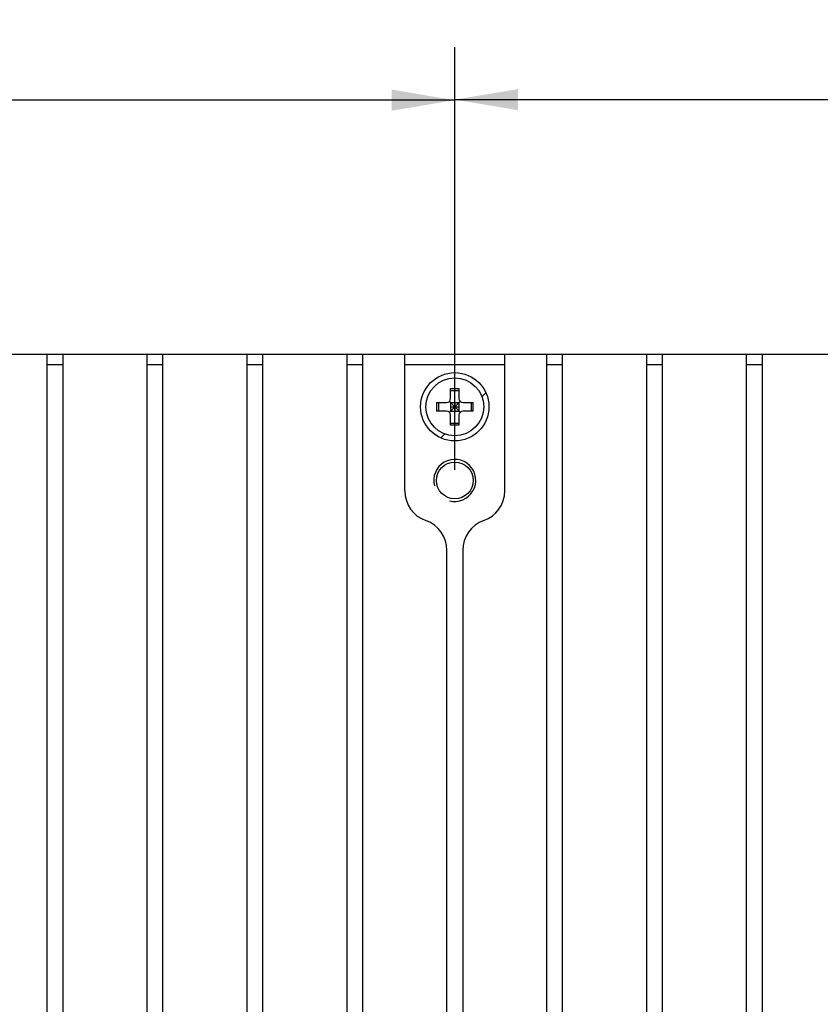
# Model space of a CAD drawing. Header units: millimetres. Extents: x 94 to 391, y 131 to 225.
# Tile 6 of 7: x 315 to 353, y 178 to 225. Entities that reach past the tile are written whole.
import ezdxf

# ---------------------------------------------------------------- set-up
doc = ezdxf.new("R2010")
doc.units = ezdxf.units.MM
doc.header["$LTSCALE"] = 23.1
doc.layers.get('0').update_dxf_attribs({"linetype": 'CONTINUOUS'})
doc.layers.add('00_COMPONENTS', color=7, linetype='CONTINUOUS')
doc.layers.add('51__DRAFT_DIMS', color=7, linetype='CONTINUOUS')
doc.styles.get("Standard").update_dxf_attribs({"font": 'simfang.ttf'})
doc.dimstyles.new('DIMSTYLE_2', dxfattribs={"dimtxt": 3, "dimasz": 3, "dimexe": 2.5, "dimexo": 0.5, "dimgap": 0.75, "dimtad": 1, "dimlfac": 2, "dimdsep": 46, "dimtxsty": 'STANDARD', "dimblk": '_FILLED', "dimblk1": '_FILLED', "dimblk2": '_FILLED', "dimcen": 0.09, "dimclrt": 3, "dimazin": 2, "dimtp": 0.3, "dimtm": 0.3, "dimtfac": 1, "dimtofl": 0, "dimtmove": 0, "dimatfit": 3, "dimldrblk": '_FILLED', "dimfxl": 1, "dimtolj": 1, "dimarcsym": 0})

# ---------------------------------------------------------------- blocks, each defined once
blk = doc.blocks.new('_FILLED')
at = {"color": 0, "linetype": 'ByBlock'}
blk.add_solid([(0, 0), (-1, 0.167), (-1, -0.167)], dxfattribs=at)
blk = doc.blocks.new('*D6')
at = {"layer": '51__DRAFT_DIMS', "color": 4, "transparency": 16777216}
for p, q in [((287.98, 203.3), (287.98, 223.386)), ((335.48, 203.3), (335.48, 223.386)), ((287.98, 220.886), (311.73, 220.886)), ((335.48, 220.886), (311.73, 220.886))]:
    blk.add_line(p, q, dxfattribs=at)
at = {"layer": '51__DRAFT_DIMS', "color": 4, "transparency": 16777216, "xscale": 3, "yscale": 3, "zscale": 3, "rotation": 180}
blk.add_blockref('_FILLED', (287.98, 220.886), dxfattribs=at)
at = {"layer": '51__DRAFT_DIMS', "color": 4, "transparency": 16777216, "xscale": 3, "yscale": 3, "zscale": 3}
blk.add_blockref('_FILLED', (335.48, 220.886), dxfattribs=at)
at = {"layer": '51__DRAFT_DIMS', "color": 3, "transparency": 16777216, "insert": (311.73, 224.636), "char_height": 3, "width": 4.40625, "attachment_point": 2, "line_spacing_factor": 0.9}
blk.add_mtext('95', dxfattribs=at)
blk = doc.blocks.new('*D7')
at = {"layer": '51__DRAFT_DIMS', "color": 4, "transparency": 16777216}
for p, q in [((335.48, 203.3), (335.48, 223.411)), ((382.98, 203.3), (382.98, 223.411)), ((335.48, 220.911), (359.23, 220.911)), ((382.98, 220.911), (359.23, 220.911))]:
    blk.add_line(p, q, dxfattribs=at)
at = {"layer": '51__DRAFT_DIMS', "color": 4, "transparency": 16777216, "xscale": 3, "yscale": 3, "zscale": 3, "rotation": 180}
blk.add_blockref('_FILLED', (335.48, 220.911), dxfattribs=at)
at = {"layer": '51__DRAFT_DIMS', "color": 4, "transparency": 16777216, "xscale": 3, "yscale": 3, "zscale": 3}
blk.add_blockref('_FILLED', (382.98, 220.911), dxfattribs=at)
at = {"layer": '51__DRAFT_DIMS', "color": 3, "transparency": 16777216, "insert": (359.23, 224.661), "char_height": 3, "width": 4.40625, "attachment_point": 2, "line_spacing_factor": 0.9}
blk.add_mtext('95', dxfattribs=at)

msp = doc.modelspace()

# ---------------------------------------------------------------- linework, layer by layer
at = {"layer": '00_COMPONENTS', "color": 7}
for p, q in [((287.9799, 208.8001), (382.9799, 208.8001)), ((316.1049, 158.8001), (316.1049, 208.8001)), ((316.8549, 158.8001), (316.8549, 208.8001)), ((320.8549, 158.8001), (320.8549, 208.8001)), ((321.6049, 158.8001), (321.6049, 208.8001)), ((325.6049, 158.8001), (325.6049, 208.8001)), ((326.3549, 158.8001), (326.3549, 208.8001)), ((330.3549, 158.8001), (330.3549, 208.8001)), ((331.1049, 158.8001), (331.1049, 208.8001)), ((333.1049, 202.3001), (333.1049, 208.8001)), ((337.8549, 202.3001), (337.8549, 208.8001)), ((339.8549, 158.8001), (339.8549, 208.8001)), ((340.6049, 158.8001), (340.6049, 208.8001)), ((344.6049, 158.8001), (344.6049, 208.8001)), ((345.3549, 158.8001), (345.3549, 208.8001)), ((349.3549, 158.8001), (349.3549, 208.8001)), ((350.1049, 158.8001), (350.1049, 208.8001)), ((316.8549, 208.3001), (316.1049, 208.3001)), ((321.6049, 208.3001), (320.8549, 208.3001)), ((326.3549, 208.3001), (325.6049, 208.3001)), ((331.1049, 208.3001), (330.3549, 208.3001)), ((337.8549, 208.3001), (333.1049, 208.3001)), ((340.6049, 208.3001), (339.8549, 208.3001)), ((345.3549, 208.3001), (344.6049, 208.3001)), ((350.1049, 208.3001), (349.3549, 208.3001)), ((335.2799, 207.175), (335.3133, 207.1751)), ((335.2799, 206.7001), (335.2799, 207.175)), ((335.2799, 207.078), (335.6799, 207.078)), ((335.3133, 207.1751), (335.4799, 207.1751)), ((335.4799, 207.1751), (335.6799, 207.175)), ((335.6799, 207.175), (335.6799, 206.7001)), ((335.2213, 206.0415), (335.7385, 206.5587)), ((335.2213, 206.5587), (335.7385, 206.0415)), ((334.605, 206.5001), (334.6049, 206.4556)), ((334.605, 206.5001), (335.0799, 206.5001)), ((335.0799, 206.1001), (334.605, 206.1001)), ((334.702, 206.5001), (334.702, 206.1001)), ((335.2799, 206.5001), (335.2799, 206.1001)), ((335.2799, 206.5001), (335.6799, 206.5001)), ((335.2799, 206.3001), (335.6799, 206.3001)), ((335.2799, 206.1001), (335.6799, 206.1001)), ((335.4799, 206.5001), (335.4799, 206.1001)), ((335.6799, 206.5001), (335.6799, 206.1001)), ((335.8799, 206.5001), (336.3548, 206.5001)), ((336.3548, 206.1001), (335.8799, 206.1001)), ((336.2577, 206.5001), (336.2577, 206.1001)), ((336.3548, 206.1001), (336.3548, 206.1446)), ((335.2799, 205.4252), (335.2799, 205.9001)), ((335.6799, 205.9001), (335.6799, 205.4252)), ((335.2799, 205.5223), (335.6799, 205.5223)), ((335.4799, 205.4251), (335.2799, 205.4252)), ((335.6465, 205.4252), (335.4799, 205.4251)), ((335.6799, 205.4252), (335.6465, 205.4252)), ((335.1049, 168.1285), (335.1049, 199.4717)), ((335.8549, 199.4717), (335.8549, 168.1285))]:
    msp.add_line(p, q, dxfattribs=at)
at = {"layer": '00_COMPONENTS', "color": 4}
for p, q in [((336.7688, 206.7715), (336.9625, 206.9652)), ((334.8148, 204.8175), (335.0085, 205.0112))]:
    msp.add_line(p, q, dxfattribs=at)
at = {"layer": '00_COMPONENTS', "color": 7}
for centre, radius in [((335.4799, 206.3001), 1.625), ((335.4799, 206.3001), 1.375), ((335.4799, 202.8001), 0.875)]:
    msp.add_circle(centre, radius, dxfattribs=at)
for centre, radius, start, end in [((335.0799, 206.7001), 0.2, 270, 360), ((335.8799, 206.7001), 0.2, 180, 270), ((470.862, 206.2996), 136.2572, 179.93441, 180.083896), ((335.0799, 205.9001), 0.2, 0, 90), ((335.8799, 205.9001), 0.2, 90, 180), ((200.0977, 206.3006), 136.2572, 359.93441, 0.083896), ((334.6049, 202.3001), 1.5, 180, 250.52878), ((336.3549, 202.3001), 1.5, 289.47122, 360), ((333.6049, 199.4717), 1.5, 0, 70.52878), ((337.3549, 199.4717), 1.5, 109.47122, 180)]:
    msp.add_arc(centre, radius, start, end, dxfattribs=at)
at = {"layer": '00_COMPONENTS', "color": 4}
msp.add_arc((335.4799, 202.8001), 1, 255, 195, dxfattribs=at)

# ---------------------------------------------------------------- dimensions: what is measured, and where the dimension line sits
at = {"layer": '51__DRAFT_DIMS', "color": 4}
for base, p1, p2, picture, middle in [((335.4799, 220.886), (287.9799, 202.8001), (335.4799, 202.8001), '*D6', (311.6566, 220.886)), ((382.9799, 220.9106), (335.4799, 202.8001), (382.9799, 202.8001), '*D7', (359.1566, 220.9106))]:
    dim = msp.add_linear_dim(base=base, p1=p1, p2=p2, dimstyle='DIMSTYLE_2', dxfattribs=at)
    dim.commit()
    dim.dimension.update_dxf_attribs({"geometry": picture, "text_midpoint": middle, "dimtype": 160})

doc.saveas('drawing.dxf')
